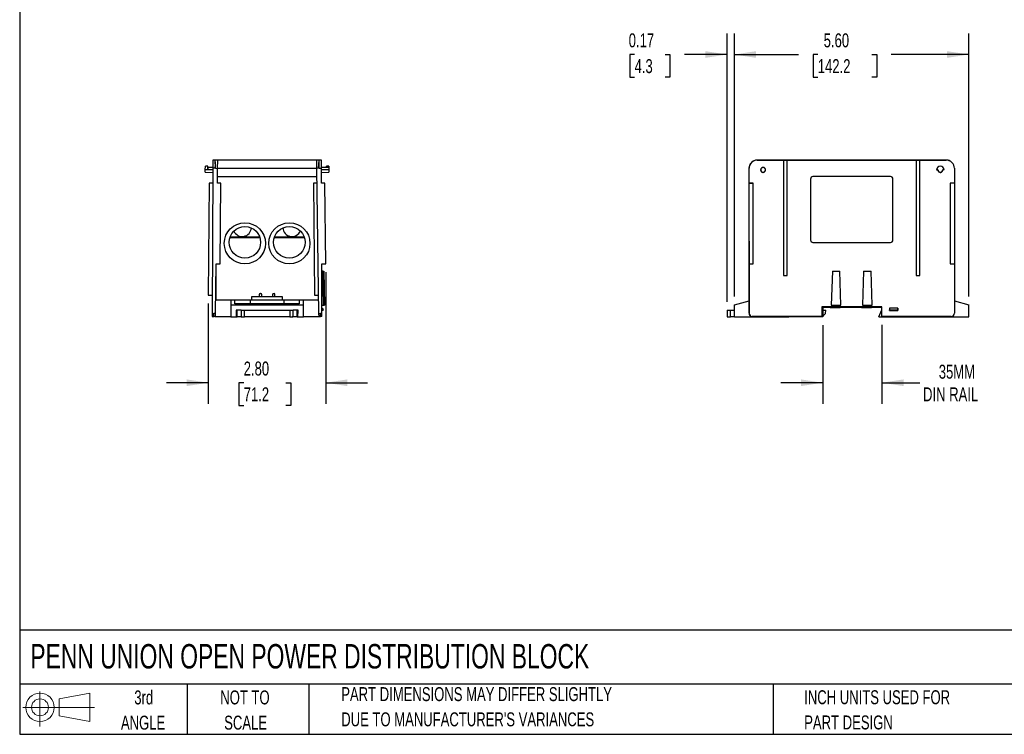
# Model space of a CAD drawing. Header units: inches. Extents: x 1 to 43, y 1 to 33.
# Tile 1 of 3: x 1 to 24.5, y 1 to 18.1. Entities that reach past the tile are written whole.
import ezdxf

# ---------------------------------------------------------------- set-up
doc = ezdxf.new("R2010")
doc.units = ezdxf.units.IN
doc.header["$LTSCALE"] = 4
doc.header["$MEASUREMENT"] = 0
doc.layers.add('DIMENSIONS', color=140, linetype='Continuous', lineweight=25)
doc.layers.add('TEXT', color=140, linetype='Continuous', lineweight=25)
doc.layers.add('SLD-DEFPOINTS', color=7, linetype='Continuous')
doc.styles.add('SLDTEXTSTYLE0', font='TXT', dxfattribs={"width": 0.7})
doc.dimstyles.new('SLDDIMSTYLE0', dxfattribs={"dimtxt": 0.339844, "dimasz": 0.52, "dimexe": 0, "dimexo": 0.0625, "dimgap": 0.084961, "dimtad": 0, "dimtih": 1, "dimtoh": 1, "dimrnd": 1e-09, "dimzin": 12, "dimdsep": 46, "dimtxsty": 'SLDTEXTSTYLE0', "dimsah": 1, "dimcen": 0.09, "dimadec": 0, "dimazin": 3, "dimtfac": 1, "dimtmove": 0, "dimatfit": 0, "dimfxl": 0, "dimfrac": 2, "dimtolj": 1, "dimtzin": 12, "dimarcsym": 0})
doc.dimstyles.new('SLDDIMSTYLE1', dxfattribs={"dimtxt": 0.339844, "dimasz": 0.52, "dimexe": 0, "dimexo": 0.0625, "dimgap": 0.084961, "dimtad": 0, "dimtih": 1, "dimtoh": 1, "dimrnd": 1e-09, "dimzin": 4, "dimdsep": 46, "dimtxsty": 'SLDTEXTSTYLE0', "dimsah": 1, "dimcen": 0.09, "dimadec": 0, "dimazin": 1, "dimtfac": 1, "dimtofl": 0, "dimtmove": 0, "dimatfit": 3, "dimfxl": 0, "dimfrac": 2, "dimtolj": 1, "dimtzin": 12, "dimarcsym": 0})
doc.dimstyles.new('SLDDIMSTYLE2', dxfattribs={"dimtxt": 0.339844, "dimasz": 0.52, "dimexe": 0, "dimexo": 0.0625, "dimgap": 0.084961, "dimtad": 0, "dimtih": 1, "dimtoh": 1, "dimrnd": 1e-09, "dimdsep": 46, "dimtxsty": 'SLDTEXTSTYLE0', "dimsah": 1, "dimcen": 0.09, "dimadec": 0, "dimazin": 2, "dimtfac": 1, "dimtmove": 0, "dimatfit": 0, "dimfxl": 0, "dimfrac": 2, "dimtolj": 1, "dimtzin": 12, "dimarcsym": 0})
doc.dimstyles.new('SLDDIMSTYLE5', dxfattribs={"dimtxt": 0.339844, "dimasz": 0.52, "dimexe": 0, "dimexo": 0.0625, "dimgap": 0.084961, "dimtad": 0, "dimtih": 1, "dimtoh": 1, "dimrnd": 1e-09, "dimzin": 4, "dimdsep": 46, "dimtxsty": 'SLDTEXTSTYLE0', "dimsah": 1, "dimcen": 0.09, "dimadec": 0, "dimazin": 1, "dimtfac": 1, "dimtmove": 0, "dimatfit": 0, "dimfxl": 0, "dimfrac": 2, "dimtolj": 1, "dimtzin": 12, "dimarcsym": 0})

# ---------------------------------------------------------------- blocks, each defined once
blk = doc.blocks.new('Block11')
at = {"color": 7, "linetype": 'Continuous', "lineweight": 18}
for p, q in [((0.408, 0.836), (0.408, 0)), ((0.863, 0.656), (1.602, 0.792)), ((1.602, 0.792), (1.602, 0.115)), ((0.863, 0.251), (0.863, 0.656)), ((0, 0.454), (1.712, 0.454)), ((0.863, 0.251), (1.602, 0.115))]:
    blk.add_line(p, q, dxfattribs=at)
for radius in [0.339, 0.202]:
    blk.add_circle((0.408, 0.454), radius, dxfattribs=at)
blk = doc.blocks.new('Block12')
at = {"layer": 'SLD-DEFPOINTS'}
blk.add_blockref('Block11', (0, 0), dxfattribs=at)
blk = doc.blocks.new('_D')
at = {"layer": 'DIMENSIONS'}
for p, q in [((20.179, 10.772), (20.179, 8.895)), ((21.59, 10.774), (21.59, 8.895)), ((20.179, 9.395), (19.179, 9.395)), ((21.59, 9.395), (22.499, 9.395))]:
    blk.add_line(p, q, dxfattribs=at)
for points in [[(20.179, 9.395), (19.659, 9.475), (19.659, 9.315)], [(21.59, 9.395), (22.11, 9.315), (22.11, 9.475)]]:
    blk.add_solid(points, dxfattribs=at)
at = {"layer": 'DIMENSIONS', "char_height": 0.3333, "attachment_point": 1, "style": 'SLDTEXTSTYLE0'}
for s, insert in [('35MM', (22.951, 9.825)), ('DIN RAIL', (22.575, 9.285))]:
    blk.add_mtext(s, dxfattribs=dict(at, insert=insert))
blk = doc.blocks.new('_D_1')
at = {"layer": 'DIMENSIONS'}
for p, q in [((18.069, 11.456), (18.069, 17.733)), ((23.667, 11.456), (23.667, 17.733)), ((18.069, 17.233), (19.6, 17.233)), ((20.061, 17.233), (19.947, 17.233)), ((19.947, 17.233), (19.947, 16.693)), ((21.354, 17.233), (21.468, 17.233)), ((21.468, 17.233), (21.468, 16.693)), ((23.667, 17.233), (21.814, 17.233)), ((19.947, 16.693), (20.061, 16.693)), ((21.468, 16.693), (21.354, 16.693))]:
    blk.add_line(p, q, dxfattribs=at)
for points in [[(18.069, 17.233), (18.589, 17.153), (18.589, 17.313)], [(23.667, 17.233), (23.147, 17.313), (23.147, 17.153)]]:
    blk.add_solid(points, dxfattribs=at)
at = {"layer": 'DIMENSIONS', "char_height": 0.3333, "attachment_point": 1, "style": 'SLDTEXTSTYLE0'}
for s, insert in [('5.60', (20.202, 17.738)), ('142.2', (20.061, 17.122))]:
    blk.add_mtext(s, dxfattribs=dict(at, insert=insert))
blk = doc.blocks.new('_D_2')
at = {"layer": 'DIMENSIONS'}
for p, q in [((17.897, 11.33), (17.897, 17.733)), ((18.069, 11.456), (18.069, 17.733)), ((15.686, 17.233), (15.572, 17.233)), ((15.572, 17.233), (15.572, 16.693)), ((16.414, 17.233), (16.528, 17.233)), ((16.528, 17.233), (16.528, 16.693)), ((17.897, 17.233), (16.874, 17.233)), ((18.069, 17.233), (19.069, 17.233)), ((15.572, 16.693), (15.686, 16.693)), ((16.528, 16.693), (16.414, 16.693))]:
    blk.add_line(p, q, dxfattribs=at)
for points in [[(17.897, 17.233), (17.377, 17.313), (17.377, 17.153)], [(18.069, 17.233), (18.589, 17.153), (18.589, 17.313)]]:
    blk.add_solid(points, dxfattribs=at)
at = {"layer": 'DIMENSIONS', "char_height": 0.3333, "attachment_point": 1, "style": 'SLDTEXTSTYLE0'}
for s, insert in [('0.17', (15.545, 17.738)), ('4.3', (15.686, 17.122))]:
    blk.add_mtext(s, dxfattribs=dict(at, insert=insert))
blk = doc.blocks.new('_D_8')
at = {"layer": 'DIMENSIONS'}
for p, q in [((8.308, 12.034), (8.308, 8.895)), ((5.505, 11.288), (5.505, 8.895)), ((5.505, 9.395), (4.505, 9.395)), ((6.35, 9.395), (6.236, 9.395)), ((6.236, 9.395), (6.236, 8.855)), ((7.36, 9.395), (7.474, 9.395)), ((7.474, 9.395), (7.474, 8.855)), ((8.308, 9.395), (9.308, 9.395)), ((6.236, 8.855), (6.35, 8.855)), ((7.474, 8.855), (7.36, 8.855))]:
    blk.add_line(p, q, dxfattribs=at)
for points in [[(5.505, 9.395), (4.985, 9.475), (4.985, 9.315)], [(8.308, 9.395), (8.828, 9.315), (8.828, 9.475)]]:
    blk.add_solid(points, dxfattribs=at)
at = {"layer": 'DIMENSIONS', "char_height": 0.3333, "attachment_point": 1, "style": 'SLDTEXTSTYLE0'}
for s, insert in [('2.80', (6.35, 9.901)), ('71.2', (6.35, 9.285))]:
    blk.add_mtext(s, dxfattribs=dict(at, insert=insert))

msp = doc.modelspace()

# ---------------------------------------------------------------- linework, layer by layer
for p, q in [((5.612, 14.712), (5.611, 14.515)), ((5.671, 14.713), (5.612, 14.712)), ((8.148, 14.713), (5.669, 14.713)), ((5.68, 14.516), (5.669, 14.713)), ((5.671, 14.713), (5.671, 14.713)), ((5.671, 14.713), (5.671, 14.713)), ((5.727, 14.514), (5.73, 14.711)), ((8.089, 14.711), (8.092, 14.514)), ((8.139, 14.516), (8.15, 14.713)), ((8.148, 14.713), (8.148, 14.713)), ((8.148, 14.713), (8.148, 14.713)), ((8.207, 14.712), (8.148, 14.713)), ((8.208, 14.515), (8.207, 14.712)), ((18.452, 14.625), (18.451, 14.624)), ((18.616, 14.713), (18.616, 14.713)), ((18.618, 14.713), (18.616, 14.713)), ((18.617, 14.712), (18.616, 14.713)), ((18.616, 14.713), (18.616, 14.713)), ((18.617, 14.712), (19.244, 14.712)), ((23.126, 14.713), (18.618, 14.713)), ((19.244, 14.713), (19.33, 14.713)), ((19.244, 14.712), (19.244, 14.713)), ((19.244, 14.712), (19.244, 11.957)), ((19.33, 14.713), (19.33, 14.712)), ((19.33, 11.957), (19.33, 14.712)), ((19.33, 14.712), (22.413, 14.712)), ((22.413, 14.713), (22.5, 14.713)), ((22.413, 14.712), (22.413, 14.713)), ((22.413, 14.712), (22.413, 11.957)), ((22.5, 14.713), (22.5, 14.712)), ((22.5, 11.957), (22.5, 14.712)), ((22.5, 14.712), (23.127, 14.712)), ((23.127, 14.712), (23.126, 14.713)), ((23.215, 14.691), (23.214, 14.692)), ((5.432, 14.423), (5.611, 14.418)), ((5.432, 14.423), (5.611, 14.418)), ((5.433, 14.479), (5.434, 14.567)), ((5.492, 14.478), (5.433, 14.479)), ((5.489, 14.567), (5.434, 14.567)), ((5.493, 14.567), (5.489, 14.567)), ((5.489, 14.567), (5.492, 14.478)), ((5.612, 14.536), (5.49, 14.535)), ((5.492, 14.477), (5.493, 14.567)), ((5.611, 14.536), (5.492, 14.535)), ((5.611, 14.477), (5.492, 14.478)), ((5.611, 14.515), (5.599, 11.053)), ((5.673, 14.516), (5.611, 14.515)), ((5.673, 14.516), (5.727, 14.514)), ((5.722, 14.161), (5.727, 14.514)), ((5.727, 14.516), (8.092, 14.516)), ((8.092, 14.512), (5.727, 14.512)), ((8.153, 14.516), (8.092, 14.514)), ((8.092, 14.514), (8.14, 11.052)), ((8.153, 14.516), (8.208, 14.515)), ((8.386, 14.535), (8.206, 14.536)), ((8.33, 14.535), (8.208, 14.536)), ((8.209, 14.162), (8.208, 14.515)), ((8.387, 14.479), (8.208, 14.477)), ((8.208, 14.418), (8.387, 14.423)), ((8.329, 14.537), (8.33, 14.567)), ((8.386, 14.567), (8.33, 14.567)), ((8.386, 14.567), (8.386, 14.538)), ((18.419, 14.516), (18.418, 14.514)), ((18.418, 14.515), (18.418, 14.514)), ((18.418, 14.515), (18.418, 14.515)), ((18.418, 14.514), (18.419, 11.052)), ((18.419, 14.516), (18.42, 14.515)), ((18.42, 14.162), (18.42, 14.515)), ((18.7, 14.479), (18.696, 14.477)), ((18.814, 14.483), (18.811, 14.484)), ((22.899, 14.479), (22.932, 14.479)), ((22.899, 14.479), (22.899, 14.478)), ((22.931, 14.478), (22.899, 14.478)), ((22.931, 14.478), (22.932, 14.479)), ((23.044, 14.479), (23.045, 14.478)), ((23.076, 14.479), (23.044, 14.479)), ((23.076, 14.478), (23.045, 14.478)), ((23.076, 14.478), (23.076, 14.479)), ((23.323, 14.515), (23.323, 14.162)), ((5.528, 14.161), (5.505, 11.488)), ((5.61, 14.162), (5.528, 14.161)), ((5.804, 14.159), (5.722, 14.161)), ((5.724, 14.319), (8.095, 14.319)), ((5.787, 12.232), (5.804, 14.159)), ((8.097, 14.161), (8.015, 14.159)), ((8.015, 14.159), (8.039, 11.485)), ((8.291, 14.161), (8.209, 14.162)), ((8.308, 12.234), (8.291, 14.161)), ((18.421, 14.161), (18.42, 14.162)), ((18.519, 14.162), (18.42, 14.162)), ((18.422, 12.234), (18.421, 14.161)), ((18.421, 14.161), (18.518, 14.161)), ((18.518, 14.161), (18.519, 14.162)), ((18.518, 12.234), (18.518, 14.161)), ((18.519, 12.233), (18.519, 14.162)), ((19.887, 14.26), (19.887, 12.803)), ((21.797, 14.319), (19.946, 14.319)), ((19.946, 14.319), (19.946, 14.318)), ((21.797, 14.318), (19.946, 14.318)), ((21.797, 14.319), (21.797, 14.318)), ((21.856, 12.803), (21.856, 14.26)), ((23.224, 14.162), (23.224, 12.233)), ((23.224, 14.162), (23.225, 14.161)), ((23.323, 14.162), (23.224, 14.162)), ((23.225, 14.161), (23.226, 12.234)), ((23.325, 14.161), (23.225, 14.161)), ((23.323, 14.162), (23.325, 14.161)), ((23.325, 14.161), (23.325, 12.234)), ((6.02, 12.862), (6.736, 12.862)), ((6.027, 12.882), (6.729, 12.882)), ((7.083, 12.862), (7.799, 12.862)), ((7.09, 12.882), (7.792, 12.882)), ((19.946, 12.744), (21.797, 12.744)), ((5.679, 11.052), (5.695, 12.232)), ((5.695, 12.232), (5.787, 12.232)), ((8.216, 12.233), (8.308, 12.234)), ((8.22, 11.053), (8.216, 12.233)), ((18.42, 12.233), (18.422, 12.234)), ((18.42, 11.053), (18.42, 12.233)), ((18.42, 12.233), (18.519, 12.233)), ((18.422, 12.234), (18.518, 12.234)), ((18.519, 12.233), (18.518, 12.234)), ((23.224, 12.233), (23.226, 12.234)), ((23.224, 12.233), (23.323, 12.233)), ((23.226, 12.234), (23.325, 12.234)), ((23.325, 12.234), (23.323, 12.233)), ((23.323, 12.233), (23.323, 11.053)), ((23.323, 12.232), (23.325, 12.232)), ((23.325, 12.234), (23.325, 12.232)), ((8.242, 12.056), (8.216, 12.056)), ((8.256, 11.249), (8.242, 12.056)), ((8.242, 12.056), (8.262, 12.056)), ((8.262, 12.056), (8.276, 11.25)), ((20.409, 12.056), (20.381, 11.25)), ((20.409, 12.056), (20.586, 12.056)), ((20.614, 11.25), (20.586, 12.056)), ((21.157, 12.056), (21.129, 11.25)), ((21.157, 12.056), (21.334, 12.056)), ((21.362, 11.25), (21.334, 12.056)), ((5.691, 11.366), (5.691, 11.931)), ((19.244, 11.957), (19.33, 11.957)), ((22.413, 11.957), (22.5, 11.957)), ((6.742, 11.523), (6.762, 11.523)), ((7.057, 11.523), (7.077, 11.523)), ((5.505, 11.488), (5.601, 11.485)), ((6.043, 11.366), (5.691, 11.366)), ((6.142, 11.366), (6.043, 11.366)), ((6.043, 11.366), (6.043, 11.256)), ((6.504, 11.366), (6.142, 11.366)), ((6.142, 11.282), (6.142, 11.366)), ((6.504, 11.366), (6.504, 11.282)), ((7.315, 11.366), (6.504, 11.366)), ((6.547, 11.366), (6.547, 11.453)), ((6.547, 11.453), (7.272, 11.453)), ((6.723, 11.504), (6.723, 11.453)), ((6.782, 11.453), (6.782, 11.504)), ((7.038, 11.504), (7.038, 11.453)), ((7.097, 11.453), (7.097, 11.504)), ((7.272, 11.453), (7.272, 11.366)), ((7.677, 11.366), (7.315, 11.366)), ((7.315, 11.282), (7.315, 11.366)), ((7.776, 11.366), (7.677, 11.366)), ((7.677, 11.366), (7.677, 11.282)), ((8.128, 11.366), (7.776, 11.366)), ((7.776, 11.256), (7.776, 11.366)), ((8.039, 11.485), (8.134, 11.484)), ((8.128, 11.484), (8.128, 11.366)), ((18.069, 11.256), (18.419, 11.349)), ((23.323, 11.347), (23.667, 11.256)), ((5.599, 11.053), (5.64, 11.052)), ((5.599, 11.053), (5.599, 10.974)), ((6.043, 11.256), (6.043, 10.972)), ((6.043, 11.256), (7.776, 11.256)), ((7.677, 11.282), (6.142, 11.282)), ((6.287, 11.13), (6.169, 11.13)), ((6.169, 11.13), (6.169, 11.051)), ((6.192, 11.055), (6.169, 11.055)), ((6.181, 11.055), (6.181, 11.041)), ((6.194, 10.972), (6.191, 11.13)), ((6.368, 11.13), (7.451, 11.13)), ((7.65, 11.13), (7.532, 11.13)), ((7.625, 10.972), (7.628, 11.13)), ((7.65, 11.055), (7.627, 11.055)), ((7.638, 11.041), (7.638, 11.055)), ((7.65, 11.051), (7.65, 11.13)), ((7.776, 10.972), (7.776, 11.256)), ((8.219, 11.249), (8.256, 11.249)), ((8.221, 11.178), (8.22, 11.178)), ((8.247, 11.12), (8.22, 11.119)), ((8.221, 11.178), (8.247, 11.134)), ((8.247, 11.12), (8.247, 11.134)), ((8.256, 11.249), (8.276, 11.25)), ((17.976, 11.13), (18.069, 11.13)), ((18.069, 10.972), (18.069, 11.256)), ((21.589, 11.209), (20.154, 11.209)), ((20.154, 11.209), (20.154, 10.974)), ((20.179, 11.189), (20.179, 10.972)), ((20.36, 11.189), (20.179, 11.189)), ((20.179, 11.13), (20.25, 11.13)), ((20.248, 11.051), (20.25, 11.13)), ((20.36, 11.189), (20.361, 11.209)), ((20.36, 11.189), (20.596, 11.189)), ((20.381, 11.249), (20.381, 11.25)), ((20.381, 11.25), (20.614, 11.25)), ((20.398, 11.249), (20.381, 11.249)), ((20.398, 11.249), (20.597, 11.249)), ((20.595, 11.209), (20.631, 11.209)), ((20.595, 11.209), (20.596, 11.189)), ((21.108, 11.189), (20.596, 11.189)), ((20.614, 11.249), (20.597, 11.249)), ((20.614, 11.25), (20.614, 11.249)), ((20.631, 11.209), (20.614, 11.209)), ((21.108, 11.189), (21.109, 11.209)), ((21.108, 11.189), (21.344, 11.189)), ((21.129, 11.25), (21.362, 11.25)), ((21.129, 11.249), (21.129, 11.25)), ((21.146, 11.249), (21.129, 11.249)), ((21.146, 11.249), (21.345, 11.249)), ((21.343, 11.209), (21.379, 11.209)), ((21.343, 11.209), (21.344, 11.189)), ((21.589, 11.189), (21.344, 11.189)), ((21.362, 11.249), (21.345, 11.249)), ((21.362, 11.25), (21.362, 11.249)), ((21.379, 11.209), (21.362, 11.209)), ((21.517, 10.972), (21.589, 11.135)), ((21.59, 10.974), (21.589, 11.209)), ((21.777, 11.178), (21.778, 11.134)), ((21.777, 11.178), (21.777, 11.119)), ((21.777, 11.178), (21.777, 11.178)), ((21.974, 11.178), (21.777, 11.178)), ((21.778, 11.12), (21.777, 11.119)), ((21.777, 11.119), (21.974, 11.119)), ((21.778, 11.12), (21.778, 11.134)), ((21.778, 11.134), (21.973, 11.134)), ((21.973, 11.12), (21.778, 11.12)), ((21.974, 11.178), (21.973, 11.134)), ((21.973, 11.134), (21.973, 11.12)), ((21.974, 11.119), (21.973, 11.12)), ((21.974, 11.178), (21.974, 11.178)), ((21.974, 11.119), (21.974, 11.178)), ((23.667, 10.972), (23.667, 11.256)), ((5.599, 10.974), (5.638, 10.973)), ((5.678, 10.973), (5.638, 10.973)), ((5.679, 11.052), (5.64, 11.052)), ((5.66, 10.972), (5.66, 10.973)), ((6.043, 10.972), (5.66, 10.972)), ((5.678, 10.973), (5.679, 11.052)), ((6.043, 10.972), (6.173, 10.972)), ((6.173, 11.051), (6.169, 11.051)), ((6.173, 11.051), (6.173, 10.972)), ((6.173, 11.041), (6.193, 11.041)), ((6.173, 10.972), (6.194, 10.972)), ((6.192, 11.051), (6.181, 11.051)), ((6.292, 10.972), (6.194, 10.972)), ((6.365, 10.972), (6.368, 10.972)), ((7.451, 10.972), (6.368, 10.972)), ((7.625, 10.972), (7.527, 10.972)), ((7.625, 10.972), (7.646, 10.972)), ((7.627, 11.051), (7.638, 11.051)), ((7.627, 11.041), (7.646, 11.041)), ((7.65, 11.051), (7.646, 11.051)), ((7.646, 10.972), (7.646, 11.051)), ((7.646, 10.972), (7.776, 10.972)), ((8.16, 10.972), (7.776, 10.972)), ((8.14, 11.052), (8.182, 11.052)), ((8.14, 11.052), (8.142, 10.973)), ((8.142, 10.973), (8.181, 10.973)), ((8.16, 10.972), (8.16, 10.973)), ((8.22, 10.974), (8.181, 10.973)), ((8.22, 11.053), (8.182, 11.052)), ((8.22, 10.974), (8.22, 11.053)), ((18.069, 10.972), (17.976, 10.972)), ((18.069, 10.972), (19.368, 10.972)), ((18.419, 11.052), (18.42, 11.052)), ((18.42, 11.053), (18.42, 11.052)), ((18.462, 10.981), (18.463, 10.981)), ((18.499, 10.974), (18.498, 10.973)), ((18.498, 10.973), (18.498, 10.973)), ((18.498, 10.973), (20.153, 10.973)), ((20.154, 10.974), (18.499, 10.974)), ((19.368, 10.972), (19.368, 10.973)), ((20.179, 10.972), (19.368, 10.972)), ((20.153, 10.973), (20.154, 10.974)), ((20.248, 11.051), (20.179, 10.983)), ((21.517, 10.972), (22.368, 10.972)), ((23.244, 10.974), (21.59, 10.974)), ((21.59, 10.973), (21.59, 10.974)), ((21.59, 10.973), (23.244, 10.973)), ((22.368, 10.972), (22.368, 10.973)), ((22.368, 10.972), (23.667, 10.972)), ((23.244, 10.974), (23.244, 10.973)), ((23.244, 10.973), (23.244, 10.973)), ((23.309, 11.008), (23.31, 11.009))]:
    msp.add_line(p, q)
for centre, radius in [((6.378, 12.724), 0.492), ((7.441, 12.724), 0.492), ((6.378, 12.748), 0.376), ((7.441, 12.748), 0.376)]:
    msp.add_circle(centre, radius)
for centre, radius, start, end in [((18.618, 14.516), 0.197, 90, 180), ((23.126, 14.516), 0.197, 61.1165, 90), ((22.988, 14.479), 0.0886, 0.0017, 179.9983), ((6.315, 13.106), 0.219, 204.0634, 355.8807), ((7.504, 13.106), 0.219, 184.1193, 335.9366), ((6.742, 11.504), 0.0197, 90, 180), ((6.762, 11.504), 0.0197, 0, 90), ((7.057, 11.504), 0.0197, 90, 180), ((7.077, 11.504), 0.0197, 0, 90)]:
    msp.add_arc(centre, radius, start, end)
for centre, major_axis, ratio, start_param, end_param in [((5.669, 14.516), (0.002, 0.197), 0.017449, 4.712206, 6.282881), ((8.15, 14.516), (-0.002, 0.197), 0.017449, 4.712206, 6.282881), ((18.615, 14.515), (0.163, 0.111), 0.999771, 1.906549, 2.543625), ((18.615, 14.514), (0.178, 0.084), 0.999724, 2.112204, 2.700385), ((18.616, 14.516), (-0.051, 0.19), 0.999693, 6.023783, 7.594457), ((18.617, 14.515), (0.163, -0.111), 0.999771, 2.169087, 3.739761), ((18.615, 14.515), (0.163, 0.111), 0.999771, 1.436176, 1.590357), ((23.126, 14.516), (-0.051, 0.19), 0.999693, 5.560124, 6.023254), ((23.127, 14.515), (0.163, -0.111), 0.999771, 0.598043, 2.169144), ((19.946, 14.26), (0, 0.0591), 0.999992, 0, 1.570796), ((19.946, 14.259), (0, 0.0591), 0.999992, 0, 1.570796), ((21.797, 14.26), (0, 0.0591), 0.999992, 4.712389, 6.283185), ((21.797, 14.259), (0, 0.0591), 0.999992, 4.712389, 6.283185), ((19.946, 12.803), (0, 0.0591), 0.999992, 1.570796, 3.141593), ((21.797, 12.803), (0, 0.0591), 0.999992, 3.141593, 4.712389), ((23.244, 11.053), (0.0485, 0.0621), 0.999592, 3.804321, 5.375422), ((5.639, 11.052), (0.0007, 0.0787), 0.017449, 3.141897, 4.712206), ((8.18, 11.052), (-0.0007, 0.0787), 0.017449, 3.141897, 4.712206), ((18.498, 11.052), (-0.0552, 0.0562), 0.999604, 0.795012, 1.902242), ((18.499, 11.053), (0.0485, 0.0621), 0.999592, 2.233898, 3.804207), ((18.498, 11.052), (-0.0202, 0.0761), 0.999693, 1.311272, 2.881581), ((23.244, 11.052), (-0.0202, 0.0761), 0.999693, 2.88227, 3.864654)]:
    msp.add_ellipse(centre, major_axis=major_axis, ratio=ratio, start_param=start_param, end_param=end_param)
for points in [[(23.126, 14.713), (23.126, 14.713), (23.126, 14.713), (23.126, 14.713)], [(6.29, 11.13), (6.29, 11.077), (6.291, 11.025), (6.292, 10.972)], [(6.368, 10.972), (6.367, 11.025), (6.369, 11.077), (6.368, 11.13)], [(7.451, 11.13), (7.45, 11.077), (7.452, 11.025), (7.451, 10.972)], [(7.527, 10.972), (7.528, 11.025), (7.529, 11.077), (7.53, 11.13)], [(17.897, 11.13), (17.898, 11.077), (17.899, 11.025), (17.9, 10.972)], [(17.976, 10.972), (17.975, 11.025), (17.977, 11.077), (17.976, 11.13)]]:
    msp.add_open_spline(points, degree=3)
for points, knots in [([(5.432, 14.424), (5.432, 14.423), (5.432, 14.423), (5.432, 14.428), (5.432, 14.439), (5.433, 14.455), (5.433, 14.469), (5.433, 14.477), (5.433, 14.479)], [0, 0, 0, 0, 0.080193, 0.290336, 0.507708, 0.722234, 0.935689, 1, 1, 1, 1]), ([(8.386, 14.534), (8.386, 14.534), (8.386, 14.534), (8.386, 14.527), (8.386, 14.514), (8.386, 14.497), (8.386, 14.485), (8.387, 14.479)], [0, 0, 0, 0, 0.146664, 0.357388, 0.576019, 0.787026, 1, 1, 1, 1]), ([(8.387, 14.479), (8.387, 14.472), (8.387, 14.46), (8.387, 14.443), (8.387, 14.43), (8.387, 14.423), (8.387, 14.423), (8.387, 14.424)], [0, 0, 0, 0, 0.21639, 0.432538, 0.650616, 0.861783, 1, 1, 1, 1]), ([(18.814, 14.483), (18.814, 14.491), (18.811, 14.498), (18.806, 14.508), (18.804, 14.511), (18.799, 14.517), (18.797, 14.519), (18.791, 14.524), (18.788, 14.526), (18.782, 14.53), (18.778, 14.532), (18.768, 14.535), (18.76, 14.536), (18.745, 14.536), (18.738, 14.534), (18.724, 14.528), (18.718, 14.523), (18.71, 14.515), (18.708, 14.512), (18.704, 14.506), (18.702, 14.502), (18.698, 14.492), (18.696, 14.485), (18.696, 14.477)], [0, 0, 0, 0, 0.125, 0.125, 0.1875, 0.1875, 0.25, 0.25, 0.3125, 0.3125, 0.375, 0.375, 0.5, 0.5, 0.625, 0.625, 0.75, 0.75, 0.8125, 0.8125, 0.875, 0.875, 1, 1, 1, 1]), ([(18.696, 14.477), (18.696, 14.473), (18.697, 14.469), (18.699, 14.461), (18.7, 14.457), (18.703, 14.45), (18.705, 14.447), (18.709, 14.44), (18.712, 14.437), (18.721, 14.429), (18.728, 14.425), (18.739, 14.42), (18.743, 14.419), (18.751, 14.418), (18.754, 14.418), (18.774, 14.419), (18.79, 14.426), (18.811, 14.451), (18.816, 14.467), (18.814, 14.483)], [0, 0, 0, 0, 0.0625, 0.0625, 0.125, 0.125, 0.1875, 0.1875, 0.25, 0.25, 0.375, 0.375, 0.4375, 0.4375, 0.5, 0.5, 0.75, 0.75, 1, 1, 1, 1]), ([(18.811, 14.484), (18.81, 14.491), (18.808, 14.498), (18.803, 14.508), (18.802, 14.511), (18.797, 14.516), (18.795, 14.519), (18.787, 14.526), (18.78, 14.529), (18.767, 14.534), (18.76, 14.535), (18.746, 14.534), (18.739, 14.532), (18.729, 14.528), (18.726, 14.526), (18.72, 14.522), (18.717, 14.52), (18.705, 14.507), (18.7, 14.493), (18.7, 14.479)], [0.008877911, 0.008877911, 0.008877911, 0.008877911, 0.00941531, 0.00941531, 0.009684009, 0.009684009, 0.009952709, 0.009952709, 0.010490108, 0.010490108, 0.011027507, 0.011027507, 0.011564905, 0.011564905, 0.011833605, 0.011833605, 0.012102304, 0.012102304, 0.013177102, 0.013177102, 0.013177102, 0.013177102]), ([(18.7, 14.479), (18.7, 14.471), (18.701, 14.464), (18.706, 14.453), (18.708, 14.45), (18.712, 14.444), (18.714, 14.441), (18.72, 14.435), (18.723, 14.433), (18.729, 14.429), (18.733, 14.428), (18.74, 14.425), (18.743, 14.424), (18.751, 14.423), (18.755, 14.423), (18.762, 14.423), (18.766, 14.424), (18.773, 14.426), (18.777, 14.427), (18.787, 14.432), (18.793, 14.436), (18.8, 14.445), (18.803, 14.448), (18.806, 14.455), (18.808, 14.458), (18.811, 14.469), (18.812, 14.477), (18.811, 14.484)], [0.004297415, 0.004297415, 0.004297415, 0.004297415, 0.004869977, 0.004869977, 0.005156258, 0.005156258, 0.005442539, 0.005442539, 0.00572882, 0.00572882, 0.006015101, 0.006015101, 0.006301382, 0.006301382, 0.006587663, 0.006587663, 0.006873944, 0.006873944, 0.007160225, 0.007160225, 0.007732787, 0.007732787, 0.008019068, 0.008019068, 0.008305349, 0.008305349, 0.008877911, 0.008877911, 0.008877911, 0.008877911]), ([(22.929, 14.477), (22.929, 14.469), (22.93, 14.462), (22.935, 14.451), (22.937, 14.448), (22.941, 14.441), (22.943, 14.438), (22.957, 14.424), (22.972, 14.418), (22.992, 14.418), (22.996, 14.418), (23.003, 14.42), (23.007, 14.421), (23.014, 14.424), (23.017, 14.426), (23.024, 14.43), (23.027, 14.433), (23.035, 14.441), (23.039, 14.447), (23.045, 14.462), (23.047, 14.469), (23.047, 14.477)], [0, 0, 0, 0, 0.125, 0.125, 0.1875, 0.1875, 0.25, 0.25, 0.5, 0.5, 0.5625, 0.5625, 0.625, 0.625, 0.6875, 0.6875, 0.75, 0.75, 0.875, 0.875, 1, 1, 1, 1]), ([(22.932, 14.479), (22.932, 14.471), (22.933, 14.464), (22.939, 14.45), (22.943, 14.444), (22.951, 14.436), (22.954, 14.434), (22.96, 14.43), (22.963, 14.428), (22.97, 14.426), (22.973, 14.425), (22.981, 14.423), (22.984, 14.423), (22.995, 14.423), (23.002, 14.424), (23.016, 14.43), (23.022, 14.434), (23.03, 14.442), (23.032, 14.445), (23.036, 14.451), (23.038, 14.454), (23.042, 14.464), (23.044, 14.471), (23.044, 14.479)], [0, 0, 0, 0, 0.000554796, 0.000554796, 0.001109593, 0.001109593, 0.001386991, 0.001386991, 0.001664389, 0.001664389, 0.001941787, 0.001941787, 0.002219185, 0.002219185, 0.002773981, 0.002773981, 0.003328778, 0.003328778, 0.003606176, 0.003606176, 0.003883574, 0.003883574, 0.00443837, 0.00443837, 0.00443837, 0.00443837]), ([(6.29, 11.13), (6.29, 11.13), (6.29, 11.13), (6.292, 11.13), (6.294, 11.13), (6.298, 11.13), (6.3, 11.13), (6.306, 11.13), (6.309, 11.13), (6.32, 11.13), (6.329, 11.13), (6.348, 11.13), (6.358, 11.13), (6.368, 11.13)], [0, 0, 0, 0, 0.125, 0.125, 0.25, 0.25, 0.375, 0.375, 0.5, 0.5, 0.75, 0.75, 1, 1, 1, 1]), ([(7.451, 11.13), (7.456, 11.13), (7.461, 11.13), (7.471, 11.13), (7.476, 11.13), (7.486, 11.13), (7.49, 11.13), (7.499, 11.13), (7.503, 11.13), (7.514, 11.13), (7.52, 11.13), (7.528, 11.13), (7.53, 11.13), (7.53, 11.13)], [0, 0, 0, 0, 0.125, 0.125, 0.25, 0.25, 0.375, 0.375, 0.5, 0.5, 0.75, 0.75, 1, 1, 1, 1]), ([(17.897, 11.13), (17.897, 11.13), (17.898, 11.13), (17.9, 11.13), (17.901, 11.13), (17.905, 11.13), (17.908, 11.13), (17.913, 11.13), (17.917, 11.13), (17.928, 11.13), (17.936, 11.13), (17.955, 11.13), (17.966, 11.13), (17.976, 11.13)], [0, 0, 0, 0, 0.125, 0.125, 0.25, 0.25, 0.375, 0.375, 0.5, 0.5, 0.75, 0.75, 1, 1, 1, 1]), ([(6.292, 10.972), (6.292, 10.972), (6.293, 10.972), (6.295, 10.972), (6.296, 10.972), (6.3, 10.972), (6.302, 10.972), (6.308, 10.972), (6.311, 10.972), (6.322, 10.972), (6.33, 10.972), (6.348, 10.972), (6.358, 10.972), (6.368, 10.972)], [0, 0, 0, 0, 0.125, 0.125, 0.25, 0.25, 0.375, 0.375, 0.5, 0.5, 0.75, 0.75, 1, 1, 1, 1]), ([(7.451, 10.972), (7.456, 10.972), (7.461, 10.972), (7.471, 10.972), (7.475, 10.972), (7.485, 10.972), (7.489, 10.972), (7.497, 10.972), (7.501, 10.972), (7.512, 10.972), (7.517, 10.972), (7.525, 10.972), (7.527, 10.972), (7.527, 10.972)], [0, 0, 0, 0, 0.125, 0.125, 0.25, 0.25, 0.375, 0.375, 0.5, 0.5, 0.75, 0.75, 1, 1, 1, 1]), ([(17.9, 10.972), (17.9, 10.972), (17.901, 10.972), (17.903, 10.972), (17.904, 10.972), (17.908, 10.972), (17.91, 10.972), (17.916, 10.972), (17.919, 10.972), (17.929, 10.972), (17.938, 10.972), (17.956, 10.972), (17.966, 10.972), (17.976, 10.972)], [0, 0, 0, 0, 0.125, 0.125, 0.25, 0.25, 0.375, 0.375, 0.5, 0.5, 0.75, 0.75, 1, 1, 1, 1])]:
    msp.add_open_spline(points, degree=3, knots=knots)
at = {"layer": 'TEXT'}
for p, q in [((1, 33), (1, 1)), ((43, 3.484), (1, 3.484)), ((43, 2.2), (1, 2.2)), ((5, 2.2), (5, 1)), ((7.907, 2.2), (7.907, 1)), ((18.999, 2.2), (18.999, 1)), ((1, 1), (43, 1))]:
    msp.add_line(p, q, dxfattribs=at)

# ---------------------------------------------------------------- block references
at = {"layer": 'SLD-DEFPOINTS'}
msp.add_blockref('Block12', (1.077, 1.19), dxfattribs=at)

# ---------------------------------------------------------------- texts
at = {"layer": 'TEXT', "style": 'SLDTEXTSTYLE0'}
for s, insert, char_height, attachment_point in [('PENN UNION OPEN POWER DISTRIBUTION BLOCK', (1.254, 3.155), 0.58333, 1), ('PART DIMENSIONS MAY DIFFER SLIGHTLY', (8.68, 2.126), 0.33333, 1), ('3rd', (3.963, 2.047), 0.3333, 2), ('NOT TO', (6.38, 2.047), 0.3333, 2), ('INCH UNITS USED FOR', (19.737, 2.052), 0.33333, 1), ('ANGLE', (3.947, 1.445), 0.3333, 2), ('SCALE', (6.396, 1.445), 0.3333, 2), ("DUE TO MANUFACTURER'S VARIANCES", (8.68, 1.524), 0.33333, 1), ('PART DESIGN', (19.737, 1.45), 0.33333, 1)]:
    msp.add_mtext(s, dxfattribs=dict(at, insert=insert, char_height=char_height, attachment_point=attachment_point))

# ---------------------------------------------------------------- dimensions: what is measured, and where the dimension line sits
at = {"layer": 'DIMENSIONS'}
for base, p1, p2, dimstyle, picture, middle in [((18.069, 17.233), (17.897, 11.13), (18.069, 11.256), 'SLDDIMSTYLE2', '_D_2', (16.05, 17.233)), ((18.069, 17.233), (23.667, 11.256), (18.069, 11.256), 'SLDDIMSTYLE1', '_D_1', (20.707, 17.233)), ((8.308, 9.395), (5.505, 11.488), (8.308, 12.234), 'SLDDIMSTYLE5', '_D_8', (6.855, 9.395))]:
    dim = msp.add_linear_dim(base=base, p1=p1, p2=p2, dimstyle=dimstyle, dxfattribs=at)
    dim.commit()
    dim.dimension.update_dxf_attribs({"geometry": picture, "text_midpoint": middle, "dimtype": 160})
dim = msp.add_linear_dim(base=(21.59, 9.395), p1=(20.179, 10.972), p2=(21.59, 10.974), angle=0.0052, text='35MM\\PDIN RAIL', dimstyle='SLDDIMSTYLE0', dxfattribs=at)
dim.commit()
dim.dimension.update_dxf_attribs({"geometry": '_D', "text_midpoint": (23.609, 9.395), "dimtype": 160})

doc.saveas('drawing.dxf')
